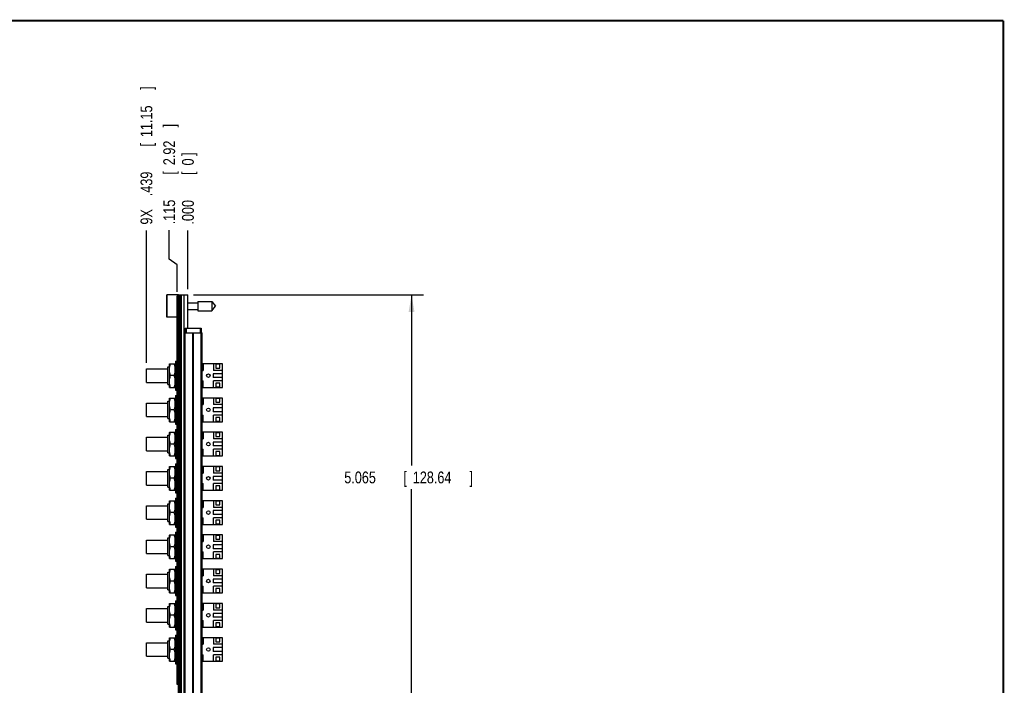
# Model space of a CAD drawing. Header units: inches. Extents: x 0.2 to 16.8, y 0.1 to 10.8.
# Tile 10 of 10: x 6.3 to 16.8, y 3.7 to 10.8. Entities that reach past the tile are written whole.
import ezdxf

# ---------------------------------------------------------------- set-up
doc = ezdxf.new("R2010")
doc.units = ezdxf.units.IN
doc.header["$LTSCALE"] = 0.935
doc.header["$MEASUREMENT"] = 0
doc.layers.get('0').update_dxf_attribs({"linetype": 'CONTINUOUS'})
doc.layers.add('DIMENSIONS', color=7, linetype='CONTINUOUS')
doc.styles.get("Standard").update_dxf_attribs({"font": 'txt', "width": 0.8})
doc.dimstyles.new('DIMSTYLE_1', dxfattribs={"dimtxt": 0.125, "dimasz": 0.18, "dimexe": 0.18, "dimexo": 0.0625, "dimgap": 0.09, "dimtad": 0, "dimtih": 1, "dimtoh": 1, "dimdec": 3, "dimzin": 4, "dimdsep": 46, "dimtxsty": 'STANDARD', "dimblk": '_FILLED', "dimblk1": '_FILLED', "dimblk2": '_FILLED', "dimcen": 0.09, "dimadec": 0, "dimazin": 0, "dimtp": 0.005, "dimtm": 0.005, "dimtfac": 1, "dimtdec": 3, "dimtofl": 0, "dimtmove": 0, "dimatfit": 3, "dimldrblk": '_FILLED', "dimfxl": 1, "dimtolj": 1, "dimtzin": 4, "dimarcsym": 0})
doc.dimstyles.new('DIMSTYLE_2', dxfattribs={"dimtxt": 0.125, "dimasz": 0.18, "dimexe": 0.18, "dimexo": 0.0625, "dimgap": 0.09, "dimtad": 0, "dimtih": 1, "dimtoh": 1, "dimdec": 3, "dimzin": 4, "dimdsep": 46, "dimtxsty": 'STANDARD', "dimblk": '_FILLED', "dimblk1": '_FILLED', "dimblk2": '_FILLED', "dimcen": 0.09, "dimadec": 0, "dimazin": 0, "dimtp": 0.005, "dimtm": 0.005, "dimtfac": 1, "dimtdec": 3, "dimtofl": 0, "dimtmove": 0, "dimatfit": 3, "dimldrblk": '_FILLED', "dimfxl": 1, "dimtolj": 1, "dimtzin": 4, "dimarcsym": 0})

# ---------------------------------------------------------------- blocks, each defined once
blk = doc.blocks.new('*D16')
at = {"layer": 'DIMENSIONS', "color": 2, "linetype": 'CONTINUOUS'}
blk.add_line((7.683, 7.139), (7.683, 8.539), dxfattribs=at)
at = {"layer": 'DIMENSIONS', "color": 2, "linetype": 'CONTINUOUS', "width": 0.8}
for s, p in [(']', (7.745, 10.027)), ('11.15', (7.745, 9.527)), ('[', (7.745, 9.427)), ('.439', (7.745, 8.902)), ('9X ', (7.745, 8.602))]:
    blk.add_text(s, height=0.125, rotation=90, dxfattribs=at).set_placement(p)
blk = doc.blocks.new('_FILLED')
at = {"color": 0, "linetype": 'BYBLOCK'}
blk.add_solid([(0, 0), (-1, 0.174), (-1, -0.174)], dxfattribs=at)
blk = doc.blocks.new('*D17')
at = {"layer": 'DIMENSIONS', "color": 2, "linetype": 'CONTINUOUS'}
for p, q in [((7.924, 8.236), (7.924, 8.542)), ((8.007, 8.175), (7.924, 8.236)), ((8.007, 7.891), (8.007, 8.175))]:
    blk.add_line(p, q, dxfattribs=at)
at = {"layer": 'DIMENSIONS', "color": 2, "linetype": 'CONTINUOUS', "width": 0.8}
for s, p in [(']', (7.986, 9.63)), ('2.92', (7.986, 9.23)), ('[', (7.986, 9.13)), ('.115', (7.986, 8.605))]:
    blk.add_text(s, height=0.125, rotation=90, dxfattribs=at).set_placement(p)
blk = doc.blocks.new('*D18')
at = {"layer": 'DIMENSIONS', "color": 2, "linetype": 'CONTINUOUS'}
blk.add_line((8.122, 7.921), (8.122, 8.539), dxfattribs=at)
at = {"layer": 'DIMENSIONS', "color": 2, "linetype": 'CONTINUOUS', "width": 0.8}
for s, p in [(']', (8.184, 9.327)), ('0', (8.184, 9.227)), ('[', (8.184, 9.127)), ('.000', (8.184, 8.602))]:
    blk.add_text(s, height=0.125, rotation=90, dxfattribs=at).set_placement(p)
blk = doc.blocks.new('*D19')
at = {"layer": 'DIMENSIONS', "color": 2, "linetype": 'CONTINUOUS'}
for p, q in [((8.179, 7.858), (10.613, 7.858)), ((10.488, 7.858), (10.488, 6.054)), ((10.488, 2.794), (10.488, 5.804)), ((8.084, 2.794), (10.613, 2.794))]:
    blk.add_line(p, q, dxfattribs=at)
at = {"layer": 'DIMENSIONS', "color": 2, "linetype": 'CONTINUOUS', "xscale": 0.18, "yscale": 0.18, "zscale": 0.18}
for p, rotation in [((10.488, 7.858), 90), ((10.488, 2.794), 270)]:
    blk.add_blockref('_FILLED', p, dxfattribs=dict(at, rotation=rotation))
at = {"layer": 'DIMENSIONS', "color": 2, "linetype": 'CONTINUOUS', "width": 0.8}
for s, p in [('5.065', (9.776, 5.866)), ('[', (10.401, 5.866)), ('128.64', (10.501, 5.866)), (']', (11.101, 5.866))]:
    blk.add_text(s, height=0.125, dxfattribs=at).set_placement(p)

msp = doc.modelspace()

# ---------------------------------------------------------------- linework, layer by layer
at = {"color": 7, "linetype": 'CONTINUOUS'}
for p, q in [((7.8968, 7.6217), (7.8968, 7.8587)), ((7.9018, 7.8587), (7.8968, 7.8587)), ((7.9018, 7.6219), (7.9018, 7.8589)), ((8.0218, 7.8589), (7.9018, 7.8589)), ((8.0068, 3.7384), (8.0068, 7.8484)), ((8.0218, 7.8484), (8.0068, 7.8484)), ((8.0218, 7.8284), (8.0068, 7.8284)), ((8.0218, 3.4154), (8.0218, 7.8584)), ((8.0218, 7.8584), (8.1218, 7.8584)), ((8.0338, 7.8584), (8.0338, 3.4154)), ((8.0398, 7.8584), (8.0398, 3.4154)), ((8.0518, 7.8584), (8.0518, 3.4154)), ((8.081, 3.4154), (8.081, 7.8584)), ((8.1168, 7.8584), (8.1168, 7.5084)), ((8.1218, 7.5084), (8.1218, 7.8584)), ((8.1218, 7.7754), (8.2255, 7.7754)), ((8.2255, 7.7896), (8.2255, 7.6912)), ((8.2255, 7.7896), (8.3736, 7.7896)), ((8.3736, 7.7896), (8.3736, 7.6912)), ((8.3736, 7.7896), (8.4149, 7.7404)), ((8.3736, 7.6912), (8.4149, 7.7404)), ((8.0068, 7.6217), (7.8968, 7.6217)), ((8.1218, 7.7053), (8.2255, 7.7053)), ((8.2255, 7.6912), (8.3736, 7.6912)), ((8.0918, 7.5084), (8.0918, 7.4584)), ((8.0918, 7.5084), (8.2618, 7.5084)), ((8.1018, 7.5084), (8.1018, 7.4584)), ((8.1218, 7.5239), (8.1168, 7.5239)), ((8.2518, 7.5084), (8.2518, 7.4584)), ((8.2618, 7.5084), (8.2618, 7.4584)), ((8.0828, 3.4584), (8.0828, 7.4584)), ((8.0828, 7.4584), (8.2708, 7.4584)), ((8.0918, 3.4584), (8.0918, 7.4584)), ((8.1737, 3.4584), (8.1737, 7.4584)), ((8.1799, 3.4584), (8.1799, 7.4584)), ((8.2619, 3.4584), (8.2619, 7.4584)), ((8.2708, 3.4584), (8.2708, 7.4584)), ((7.9078, 6.9121), (7.9078, 7.0981)), ((7.9078, 7.0981), (7.9258, 7.0981)), ((7.9264, 7.1301), (7.9258, 7.1291)), ((7.9258, 6.8811), (7.9258, 7.1291)), ((7.9264, 7.1301), (7.9882, 7.1301)), ((7.9888, 7.1291), (7.9882, 7.1301)), ((7.9888, 7.1581), (7.9888, 6.8521)), ((7.9888, 7.1581), (8.0068, 7.1581)), ((8.4878, 7.1301), (8.2708, 7.1301)), ((8.2828, 7.1301), (8.2828, 7.0601)), ((8.3928, 7.1301), (8.3928, 7.0601)), ((8.4178, 7.1251), (8.4178, 7.0851)), ((8.4578, 7.1251), (8.4178, 7.1251)), ((8.4178, 7.0851), (8.4578, 7.0851)), ((8.4578, 7.0851), (8.4578, 7.1251)), ((8.4878, 6.8801), (8.4878, 7.1301)), ((7.6828, 6.9336), (7.6828, 7.0766)), ((7.6828, 7.0766), (7.9078, 7.0766)), ((7.9771, 7.0051), (7.9375, 7.0051)), ((8.2708, 7.0601), (8.2828, 7.0601)), ((8.3878, 7.0251), (8.3878, 6.9851)), ((8.4878, 7.0251), (8.3878, 7.0251)), ((8.4878, 6.9851), (8.3878, 6.9851)), ((8.4878, 7.0601), (8.3928, 7.0601)), ((7.6828, 6.9336), (7.9078, 6.9336)), ((7.9078, 6.9121), (7.9258, 6.9121)), ((7.9264, 6.8801), (7.9258, 6.8811)), ((7.9264, 6.8801), (7.9882, 6.8801)), ((7.9888, 6.8811), (7.9882, 6.8801)), ((8.2708, 6.9501), (8.2828, 6.9501)), ((8.2708, 6.8801), (8.4878, 6.8801)), ((8.2828, 6.8801), (8.2828, 6.9501)), ((8.3928, 6.8801), (8.3928, 6.9501)), ((8.4878, 6.9501), (8.3928, 6.9501)), ((8.4178, 6.9251), (8.4178, 6.8851)), ((8.4578, 6.9251), (8.4178, 6.9251)), ((8.4178, 6.8851), (8.4578, 6.8851)), ((8.4578, 6.8851), (8.4578, 6.9251)), ((7.9888, 6.8521), (8.0068, 6.8521)), ((7.9888, 6.7961), (7.9888, 6.4901)), ((7.9888, 6.7961), (8.0068, 6.7961)), ((7.6828, 6.5716), (7.6828, 6.7146)), ((7.6828, 6.7146), (7.9078, 6.7146)), ((7.9078, 6.5501), (7.9078, 6.7361)), ((7.9078, 6.7361), (7.9258, 6.7361)), ((7.9264, 6.7681), (7.9258, 6.7671)), ((7.9258, 6.5191), (7.9258, 6.7671)), ((7.9264, 6.7681), (7.9882, 6.7681)), ((7.9888, 6.7671), (7.9882, 6.7681)), ((8.4878, 6.7681), (8.2708, 6.7681)), ((8.2708, 6.6981), (8.2828, 6.6981)), ((8.2828, 6.7681), (8.2828, 6.6981)), ((8.3928, 6.7681), (8.3928, 6.6981)), ((8.4878, 6.6981), (8.3928, 6.6981)), ((8.4178, 6.7631), (8.4178, 6.7231)), ((8.4578, 6.7631), (8.4178, 6.7631)), ((8.4178, 6.7231), (8.4578, 6.7231)), ((8.4578, 6.7231), (8.4578, 6.7631)), ((8.4878, 6.5181), (8.4878, 6.7681)), ((7.6828, 6.5716), (7.9078, 6.5716)), ((7.9771, 6.6431), (7.9375, 6.6431)), ((8.2708, 6.5881), (8.2828, 6.5881)), ((8.2828, 6.5181), (8.2828, 6.5881)), ((8.3878, 6.6631), (8.3878, 6.6231)), ((8.4878, 6.6631), (8.3878, 6.6631)), ((8.4878, 6.6231), (8.3878, 6.6231)), ((8.3928, 6.5181), (8.3928, 6.5881)), ((8.4878, 6.5881), (8.3928, 6.5881)), ((7.9078, 6.5501), (7.9258, 6.5501)), ((7.9264, 6.5181), (7.9258, 6.5191)), ((7.9264, 6.5181), (7.9882, 6.5181)), ((7.9888, 6.5191), (7.9882, 6.5181)), ((7.9888, 6.4901), (8.0068, 6.4901)), ((8.2708, 6.5181), (8.4878, 6.5181)), ((8.4178, 6.5631), (8.4178, 6.5231)), ((8.4578, 6.5631), (8.4178, 6.5631)), ((8.4178, 6.5231), (8.4578, 6.5231)), ((8.4578, 6.5231), (8.4578, 6.5631)), ((7.9078, 6.1881), (7.9078, 6.3741)), ((7.9078, 6.3741), (7.9258, 6.3741)), ((7.9264, 6.4061), (7.9258, 6.4051)), ((7.9258, 6.1571), (7.9258, 6.4051)), ((7.9264, 6.4061), (7.9882, 6.4061)), ((7.9888, 6.4051), (7.9882, 6.4061)), ((7.9888, 6.4341), (7.9888, 6.1281)), ((7.9888, 6.4341), (8.0068, 6.4341)), ((8.4878, 6.4061), (8.2708, 6.4061)), ((8.2828, 6.4061), (8.2828, 6.3361)), ((8.3928, 6.4061), (8.3928, 6.3361)), ((8.4178, 6.4011), (8.4178, 6.3611)), ((8.4578, 6.4011), (8.4178, 6.4011)), ((8.4178, 6.3611), (8.4578, 6.3611)), ((8.4578, 6.3611), (8.4578, 6.4011)), ((8.4878, 6.1561), (8.4878, 6.4061)), ((7.6828, 6.2096), (7.6828, 6.3526)), ((7.6828, 6.3526), (7.9078, 6.3526)), ((7.9771, 6.2811), (7.9375, 6.2811)), ((8.2708, 6.3361), (8.2828, 6.3361)), ((8.3878, 6.3011), (8.3878, 6.2611)), ((8.4878, 6.3011), (8.3878, 6.3011)), ((8.4878, 6.2611), (8.3878, 6.2611)), ((8.4878, 6.3361), (8.3928, 6.3361)), ((7.6828, 6.2096), (7.9078, 6.2096)), ((7.9078, 6.1881), (7.9258, 6.1881)), ((7.9264, 6.1561), (7.9258, 6.1571)), ((7.9264, 6.1561), (7.9882, 6.1561)), ((7.9888, 6.1571), (7.9882, 6.1561)), ((8.2708, 6.2261), (8.2828, 6.2261)), ((8.2708, 6.1561), (8.4878, 6.1561)), ((8.2828, 6.1561), (8.2828, 6.2261)), ((8.3928, 6.1561), (8.3928, 6.2261)), ((8.4878, 6.2261), (8.3928, 6.2261)), ((8.4178, 6.2011), (8.4178, 6.1611)), ((8.4578, 6.2011), (8.4178, 6.2011)), ((8.4178, 6.1611), (8.4578, 6.1611)), ((8.4578, 6.1611), (8.4578, 6.2011)), ((7.9264, 6.0441), (7.9258, 6.0431)), ((7.9258, 5.7951), (7.9258, 6.0431)), ((7.9264, 6.0441), (7.9882, 6.0441)), ((7.9888, 6.0431), (7.9882, 6.0441)), ((7.9888, 6.1281), (8.0068, 6.1281)), ((7.9888, 6.0721), (7.9888, 5.7661)), ((7.9888, 6.0721), (8.0068, 6.0721)), ((8.4878, 6.0441), (8.2708, 6.0441)), ((8.2828, 6.0441), (8.2828, 5.9741)), ((8.3928, 6.0441), (8.3928, 5.9741)), ((8.4878, 5.7941), (8.4878, 6.0441)), ((7.6828, 5.8476), (7.6828, 5.9906)), ((7.6828, 5.9906), (7.9078, 5.9906)), ((7.9078, 5.8261), (7.9078, 6.0121)), ((7.9078, 6.0121), (7.9258, 6.0121)), ((8.2708, 5.9741), (8.2828, 5.9741)), ((8.3878, 5.9391), (8.3878, 5.8991)), ((8.4878, 5.9391), (8.3878, 5.9391)), ((8.4878, 5.9741), (8.3928, 5.9741)), ((8.4178, 6.0391), (8.4178, 5.9991)), ((8.4578, 6.0391), (8.4178, 6.0391)), ((8.4178, 5.9991), (8.4578, 5.9991)), ((8.4578, 5.9991), (8.4578, 6.0391)), ((7.6828, 5.8476), (7.9078, 5.8476)), ((7.9771, 5.9191), (7.9375, 5.9191)), ((8.2708, 5.8641), (8.2828, 5.8641)), ((8.2828, 5.7941), (8.2828, 5.8641)), ((8.4878, 5.8991), (8.3878, 5.8991)), ((8.3928, 5.7941), (8.3928, 5.8641)), ((8.4878, 5.8641), (8.3928, 5.8641)), ((8.4178, 5.8391), (8.4178, 5.7991)), ((8.4578, 5.8391), (8.4178, 5.8391)), ((8.4578, 5.7991), (8.4578, 5.8391)), ((7.9078, 5.8261), (7.9258, 5.8261)), ((7.9264, 5.7941), (7.9258, 5.7951)), ((7.9264, 5.7941), (7.9882, 5.7941)), ((7.9888, 5.7951), (7.9882, 5.7941)), ((7.9888, 5.7661), (8.0068, 5.7661)), ((8.2708, 5.7941), (8.4878, 5.7941)), ((8.4178, 5.7991), (8.4578, 5.7991)), ((7.6828, 5.4856), (7.6828, 5.6286)), ((7.6828, 5.6286), (7.9078, 5.6286)), ((7.9078, 5.4641), (7.9078, 5.6501)), ((7.9078, 5.6501), (7.9258, 5.6501)), ((7.9264, 5.6821), (7.9258, 5.6811)), ((7.9258, 5.4331), (7.9258, 5.6811)), ((7.9264, 5.6821), (7.9882, 5.6821)), ((7.9888, 5.6811), (7.9882, 5.6821)), ((7.9888, 5.7101), (7.9888, 5.4041)), ((7.9888, 5.7101), (8.0068, 5.7101)), ((8.4878, 5.6821), (8.2708, 5.6821)), ((8.2828, 5.6821), (8.2828, 5.6121)), ((8.3928, 5.6821), (8.3928, 5.6121)), ((8.4178, 5.6771), (8.4178, 5.6371)), ((8.4578, 5.6771), (8.4178, 5.6771)), ((8.4178, 5.6371), (8.4578, 5.6371)), ((8.4578, 5.6371), (8.4578, 5.6771)), ((8.4878, 5.4321), (8.4878, 5.6821)), ((7.9771, 5.5571), (7.9375, 5.5571)), ((8.2708, 5.6121), (8.2828, 5.6121)), ((8.3878, 5.5771), (8.3878, 5.5371)), ((8.4878, 5.5771), (8.3878, 5.5771)), ((8.4878, 5.5371), (8.3878, 5.5371)), ((8.4878, 5.6121), (8.3928, 5.6121)), ((7.6828, 5.4856), (7.9078, 5.4856)), ((7.9078, 5.4641), (7.9258, 5.4641)), ((7.9264, 5.4321), (7.9258, 5.4331)), ((7.9264, 5.4321), (7.9882, 5.4321)), ((7.9888, 5.4331), (7.9882, 5.4321)), ((8.2708, 5.5021), (8.2828, 5.5021)), ((8.2708, 5.4321), (8.4878, 5.4321)), ((8.2828, 5.4321), (8.2828, 5.5021)), ((8.3928, 5.4321), (8.3928, 5.5021)), ((8.4878, 5.5021), (8.3928, 5.5021)), ((8.4178, 5.4771), (8.4178, 5.4371)), ((8.4578, 5.4771), (8.4178, 5.4771)), ((8.4178, 5.4371), (8.4578, 5.4371)), ((8.4578, 5.4371), (8.4578, 5.4771)), ((7.9264, 5.3201), (7.9258, 5.3191)), ((7.9258, 5.0711), (7.9258, 5.3191)), ((7.9264, 5.3201), (7.9882, 5.3201)), ((7.9888, 5.3191), (7.9882, 5.3201)), ((7.9888, 5.4041), (8.0068, 5.4041)), ((7.9888, 5.3481), (7.9888, 5.0421)), ((7.9888, 5.3481), (8.0068, 5.3481)), ((8.4878, 5.3201), (8.2708, 5.3201)), ((8.2828, 5.3201), (8.2828, 5.2501)), ((8.3928, 5.3201), (8.3928, 5.2501)), ((8.4178, 5.3151), (8.4178, 5.2751)), ((8.4578, 5.3151), (8.4178, 5.3151)), ((8.4578, 5.2751), (8.4578, 5.3151)), ((8.4878, 5.0701), (8.4878, 5.3201)), ((7.6828, 5.1236), (7.6828, 5.2666)), ((7.6828, 5.2666), (7.9078, 5.2666)), ((7.9078, 5.1021), (7.9078, 5.2881)), ((7.9078, 5.2881), (7.9258, 5.2881)), ((8.2708, 5.2501), (8.2828, 5.2501)), ((8.3878, 5.2151), (8.3878, 5.1751)), ((8.4878, 5.2151), (8.3878, 5.2151)), ((8.4878, 5.2501), (8.3928, 5.2501)), ((8.4178, 5.2751), (8.4578, 5.2751)), ((7.6828, 5.1236), (7.9078, 5.1236)), ((7.9771, 5.1951), (7.9375, 5.1951)), ((8.2708, 5.1401), (8.2828, 5.1401)), ((8.2828, 5.0701), (8.2828, 5.1401)), ((8.4878, 5.1751), (8.3878, 5.1751)), ((8.3928, 5.0701), (8.3928, 5.1401)), ((8.4878, 5.1401), (8.3928, 5.1401)), ((8.4178, 5.1151), (8.4178, 5.0751)), ((8.4578, 5.1151), (8.4178, 5.1151)), ((8.4578, 5.0751), (8.4578, 5.1151)), ((7.9078, 5.1021), (7.9258, 5.1021)), ((7.9264, 5.0701), (7.9258, 5.0711)), ((7.9264, 5.0701), (7.9882, 5.0701)), ((7.9888, 5.0711), (7.9882, 5.0701)), ((7.9888, 5.0421), (8.0068, 5.0421)), ((8.2708, 5.0701), (8.4878, 5.0701)), ((8.4178, 5.0751), (8.4578, 5.0751)), ((7.6828, 4.7616), (7.6828, 4.9046)), ((7.6828, 4.9046), (7.9078, 4.9046)), ((7.9078, 4.7401), (7.9078, 4.9261)), ((7.9078, 4.9261), (7.9258, 4.9261)), ((7.9264, 4.9581), (7.9258, 4.9571)), ((7.9258, 4.7091), (7.9258, 4.9571)), ((7.9264, 4.9581), (7.9882, 4.9581)), ((7.9888, 4.9571), (7.9882, 4.9581)), ((7.9888, 4.9861), (7.9888, 4.6801)), ((7.9888, 4.9861), (8.0068, 4.9861)), ((8.4878, 4.9581), (8.2708, 4.9581)), ((8.2828, 4.9581), (8.2828, 4.8881)), ((8.3928, 4.9581), (8.3928, 4.8881)), ((8.4178, 4.9531), (8.4178, 4.9131)), ((8.4578, 4.9531), (8.4178, 4.9531)), ((8.4178, 4.9131), (8.4578, 4.9131)), ((8.4578, 4.9131), (8.4578, 4.9531)), ((8.4878, 4.7081), (8.4878, 4.9581)), ((7.9771, 4.8331), (7.9375, 4.8331)), ((8.2708, 4.8881), (8.2828, 4.8881)), ((8.3878, 4.8531), (8.3878, 4.8131)), ((8.4878, 4.8531), (8.3878, 4.8531)), ((8.4878, 4.8131), (8.3878, 4.8131)), ((8.4878, 4.8881), (8.3928, 4.8881)), ((7.6828, 4.7616), (7.9078, 4.7616)), ((7.9078, 4.7401), (7.9258, 4.7401)), ((7.9264, 4.7081), (7.9258, 4.7091)), ((7.9264, 4.7081), (7.9882, 4.7081)), ((7.9888, 4.7091), (7.9882, 4.7081)), ((8.2708, 4.7781), (8.2828, 4.7781)), ((8.2708, 4.7081), (8.4878, 4.7081)), ((8.2828, 4.7081), (8.2828, 4.7781)), ((8.3928, 4.7081), (8.3928, 4.7781)), ((8.4878, 4.7781), (8.3928, 4.7781)), ((8.4178, 4.7531), (8.4178, 4.7131)), ((8.4578, 4.7531), (8.4178, 4.7531)), ((8.4178, 4.7131), (8.4578, 4.7131)), ((8.4578, 4.7131), (8.4578, 4.7531)), ((7.9264, 4.5961), (7.9258, 4.5951)), ((7.9258, 4.3471), (7.9258, 4.5951)), ((7.9264, 4.5961), (7.9882, 4.5961)), ((7.9888, 4.5951), (7.9882, 4.5961)), ((7.9888, 4.6801), (8.0068, 4.6801)), ((7.9888, 4.6241), (7.9888, 4.3181)), ((7.9888, 4.6241), (8.0068, 4.6241)), ((8.4878, 4.5961), (8.2708, 4.5961)), ((8.2828, 4.5961), (8.2828, 4.5261)), ((8.3928, 4.5961), (8.3928, 4.5261)), ((8.4178, 4.5911), (8.4178, 4.5511)), ((8.4578, 4.5911), (8.4178, 4.5911)), ((8.4578, 4.5511), (8.4578, 4.5911)), ((8.4878, 4.3461), (8.4878, 4.5961)), ((7.6828, 4.3996), (7.6828, 4.5426)), ((7.6828, 4.5426), (7.9078, 4.5426)), ((7.9078, 4.3781), (7.9078, 4.5641)), ((7.9078, 4.5641), (7.9258, 4.5641)), ((8.2708, 4.5261), (8.2828, 4.5261)), ((8.3878, 4.4911), (8.3878, 4.4511)), ((8.4878, 4.4911), (8.3878, 4.4911)), ((8.4878, 4.5261), (8.3928, 4.5261)), ((8.4178, 4.5511), (8.4578, 4.5511)), ((7.6828, 4.3996), (7.9078, 4.3996)), ((7.9078, 4.3781), (7.9258, 4.3781)), ((7.9771, 4.4711), (7.9375, 4.4711)), ((8.2708, 4.4161), (8.2828, 4.4161)), ((8.2828, 4.3461), (8.2828, 4.4161)), ((8.4878, 4.4511), (8.3878, 4.4511)), ((8.3928, 4.3461), (8.3928, 4.4161)), ((8.4878, 4.4161), (8.3928, 4.4161)), ((8.4178, 4.3911), (8.4178, 4.3511)), ((8.4578, 4.3911), (8.4178, 4.3911)), ((8.4578, 4.3511), (8.4578, 4.3911)), ((7.9264, 4.3461), (7.9258, 4.3471)), ((7.9264, 4.3461), (7.9882, 4.3461)), ((7.9888, 4.3471), (7.9882, 4.3461)), ((7.9888, 4.3181), (8.0068, 4.3181)), ((8.2708, 4.3461), (8.4878, 4.3461)), ((8.4178, 4.3511), (8.4578, 4.3511)), ((7.6828, 4.0376), (7.6828, 4.1806)), ((7.6828, 4.1806), (7.9078, 4.1806)), ((7.9078, 4.0161), (7.9078, 4.2021)), ((7.9078, 4.2021), (7.9258, 4.2021)), ((7.9264, 4.2341), (7.9258, 4.2331)), ((7.9258, 3.9851), (7.9258, 4.2331)), ((7.9264, 4.2341), (7.9882, 4.2341)), ((7.9888, 4.2331), (7.9882, 4.2341)), ((7.9888, 4.2621), (7.9888, 3.9561)), ((7.9888, 4.2621), (8.0068, 4.2621)), ((8.4878, 4.2341), (8.2708, 4.2341)), ((8.2828, 4.2341), (8.2828, 4.1641)), ((8.3928, 4.2341), (8.3928, 4.1641)), ((8.4178, 4.2291), (8.4178, 4.1891)), ((8.4578, 4.2291), (8.4178, 4.2291)), ((8.4178, 4.1891), (8.4578, 4.1891)), ((8.4578, 4.1891), (8.4578, 4.2291)), ((8.4878, 3.9841), (8.4878, 4.2341)), ((7.9771, 4.1091), (7.9375, 4.1091)), ((8.2708, 4.1641), (8.2828, 4.1641)), ((8.3878, 4.1291), (8.3878, 4.0891)), ((8.4878, 4.1291), (8.3878, 4.1291)), ((8.4878, 4.0891), (8.3878, 4.0891)), ((8.4878, 4.1641), (8.3928, 4.1641)), ((7.6828, 4.0376), (7.9078, 4.0376)), ((7.9078, 4.0161), (7.9258, 4.0161)), ((7.9264, 3.9841), (7.9258, 3.9851)), ((7.9264, 3.9841), (7.9882, 3.9841)), ((7.9888, 3.9851), (7.9882, 3.9841)), ((8.2708, 4.0541), (8.2828, 4.0541)), ((8.2708, 3.9841), (8.4878, 3.9841)), ((8.2828, 3.9841), (8.2828, 4.0541)), ((8.3928, 3.9841), (8.3928, 4.0541)), ((8.4878, 4.0541), (8.3928, 4.0541)), ((8.4178, 4.0291), (8.4178, 3.9891)), ((8.4578, 4.0291), (8.4178, 4.0291)), ((8.4178, 3.9891), (8.4578, 3.9891)), ((8.4578, 3.9891), (8.4578, 4.0291)), ((7.9888, 3.9561), (8.0068, 3.9561)), ((8.0218, 3.7584), (8.0068, 3.7584)), ((8.0218, 3.7384), (8.0068, 3.7384))]:
    msp.add_line(p, q, dxfattribs=at)
at = {"color": 7, "linetype": 'CONTINUOUS', "const_width": 0.02}
for points in [[(16.75, 10.7586), (0.25, 10.7586)], [(16.75, 0.2586), (16.75, 10.7586)]]:
    msp.add_lwpolyline(points, dxfattribs=at)
at = {"color": 7, "linetype": 'CONTINUOUS'}
for centre in [(8.3378, 7.0051), (8.3378, 6.6431), (8.3378, 6.2811), (8.3378, 5.9191), (8.3378, 5.5571), (8.3378, 5.1951), (8.3378, 4.8331), (8.3378, 4.4711), (8.3378, 4.1091)]:
    msp.add_circle(centre, 0.019, dxfattribs=at)
for points in [[(7.9375, 7.0051), (7.9362, 7.0092), (7.9336, 7.0174), (7.9305, 7.0298), (7.9282, 7.0423), (7.9267, 7.0549), (7.9262, 7.0676), (7.9267, 7.0802), (7.9282, 7.0928), (7.9305, 7.1053), (7.9336, 7.1177), (7.9362, 7.126), (7.9375, 7.1301)], [(7.9771, 7.0051), (7.9784, 7.0092), (7.981, 7.0174), (7.9841, 7.0298), (7.9864, 7.0423), (7.9879, 7.0549), (7.9884, 7.0676), (7.9879, 7.0802), (7.9864, 7.0928), (7.9841, 7.1053), (7.981, 7.1177), (7.9784, 7.126), (7.9771, 7.1301)], [(7.9375, 6.8801), (7.9362, 6.8842), (7.9336, 6.8924), (7.9305, 6.9048), (7.9282, 6.9173), (7.9267, 6.9299), (7.9262, 6.9426), (7.9267, 6.9552), (7.9282, 6.9678), (7.9305, 6.9803), (7.9336, 6.9927), (7.9362, 7.001), (7.9375, 7.0051)], [(7.9771, 6.8801), (7.9784, 6.8842), (7.981, 6.8924), (7.9841, 6.9048), (7.9864, 6.9173), (7.9879, 6.9299), (7.9884, 6.9426), (7.9879, 6.9552), (7.9864, 6.9678), (7.9841, 6.9803), (7.981, 6.9927), (7.9784, 7.001), (7.9771, 7.0051)], [(7.9375, 6.6431), (7.9362, 6.6472), (7.9336, 6.6554), (7.9305, 6.6678), (7.9282, 6.6803), (7.9267, 6.6929), (7.9262, 6.7056), (7.9267, 6.7182), (7.9282, 6.7308), (7.9305, 6.7433), (7.9336, 6.7557), (7.9362, 6.764), (7.9375, 6.7681)], [(7.9771, 6.6431), (7.9784, 6.6472), (7.981, 6.6554), (7.9841, 6.6678), (7.9864, 6.6803), (7.9879, 6.6929), (7.9884, 6.7056), (7.9879, 6.7182), (7.9864, 6.7308), (7.9841, 6.7433), (7.981, 6.7557), (7.9784, 6.764), (7.9771, 6.7681)], [(7.9375, 6.5181), (7.9362, 6.5222), (7.9336, 6.5304), (7.9305, 6.5428), (7.9282, 6.5553), (7.9267, 6.5679), (7.9262, 6.5806), (7.9267, 6.5932), (7.9282, 6.6058), (7.9305, 6.6183), (7.9336, 6.6307), (7.9362, 6.639), (7.9375, 6.6431)], [(7.9771, 6.5181), (7.9784, 6.5222), (7.981, 6.5304), (7.9841, 6.5428), (7.9864, 6.5553), (7.9879, 6.5679), (7.9884, 6.5806), (7.9879, 6.5932), (7.9864, 6.6058), (7.9841, 6.6183), (7.981, 6.6307), (7.9784, 6.639), (7.9771, 6.6431)], [(7.9375, 6.2811), (7.9362, 6.2852), (7.9336, 6.2934), (7.9305, 6.3058), (7.9282, 6.3183), (7.9267, 6.3309), (7.9262, 6.3436), (7.9267, 6.3562), (7.9282, 6.3688), (7.9305, 6.3813), (7.9336, 6.3937), (7.9362, 6.402), (7.9375, 6.4061)], [(7.9771, 6.2811), (7.9784, 6.2852), (7.981, 6.2934), (7.9841, 6.3058), (7.9864, 6.3183), (7.9879, 6.3309), (7.9884, 6.3436), (7.9879, 6.3562), (7.9864, 6.3688), (7.9841, 6.3813), (7.981, 6.3937), (7.9784, 6.402), (7.9771, 6.4061)], [(7.9375, 6.1561), (7.9362, 6.1602), (7.9336, 6.1684), (7.9305, 6.1808), (7.9282, 6.1933), (7.9267, 6.2059), (7.9262, 6.2186), (7.9267, 6.2312), (7.9282, 6.2438), (7.9305, 6.2563), (7.9336, 6.2687), (7.9362, 6.277), (7.9375, 6.2811)], [(7.9771, 6.1561), (7.9784, 6.1602), (7.981, 6.1684), (7.9841, 6.1808), (7.9864, 6.1933), (7.9879, 6.2059), (7.9884, 6.2186), (7.9879, 6.2312), (7.9864, 6.2438), (7.9841, 6.2563), (7.981, 6.2687), (7.9784, 6.277), (7.9771, 6.2811)], [(7.9375, 5.9191), (7.9362, 5.9232), (7.9336, 5.9314), (7.9305, 5.9438), (7.9282, 5.9563), (7.9267, 5.9689), (7.9262, 5.9816), (7.9267, 5.9942), (7.9282, 6.0068), (7.9305, 6.0193), (7.9336, 6.0317), (7.9362, 6.04), (7.9375, 6.0441)], [(7.9771, 5.9191), (7.9784, 5.9232), (7.981, 5.9314), (7.9841, 5.9438), (7.9864, 5.9563), (7.9879, 5.9689), (7.9884, 5.9816), (7.9879, 5.9942), (7.9864, 6.0068), (7.9841, 6.0193), (7.981, 6.0317), (7.9784, 6.04), (7.9771, 6.0441)], [(7.9375, 5.7941), (7.9362, 5.7982), (7.9336, 5.8064), (7.9305, 5.8188), (7.9282, 5.8313), (7.9267, 5.8439), (7.9262, 5.8566), (7.9267, 5.8692), (7.9282, 5.8818), (7.9305, 5.8943), (7.9336, 5.9067), (7.9362, 5.915), (7.9375, 5.9191)], [(7.9771, 5.7941), (7.9784, 5.7982), (7.981, 5.8064), (7.9841, 5.8188), (7.9864, 5.8313), (7.9879, 5.8439), (7.9884, 5.8566), (7.9879, 5.8692), (7.9864, 5.8818), (7.9841, 5.8943), (7.981, 5.9067), (7.9784, 5.915), (7.9771, 5.9191)], [(7.9375, 5.5571), (7.9362, 5.5612), (7.9336, 5.5694), (7.9305, 5.5818), (7.9282, 5.5943), (7.9267, 5.6069), (7.9262, 5.6196), (7.9267, 5.6322), (7.9282, 5.6448), (7.9305, 5.6573), (7.9336, 5.6697), (7.9362, 5.678), (7.9375, 5.6821)], [(7.9771, 5.5571), (7.9784, 5.5612), (7.981, 5.5694), (7.9841, 5.5818), (7.9864, 5.5943), (7.9879, 5.6069), (7.9884, 5.6196), (7.9879, 5.6322), (7.9864, 5.6448), (7.9841, 5.6573), (7.981, 5.6697), (7.9784, 5.678), (7.9771, 5.6821)], [(7.9375, 5.4321), (7.9362, 5.4362), (7.9336, 5.4444), (7.9305, 5.4568), (7.9282, 5.4693), (7.9267, 5.4819), (7.9262, 5.4946), (7.9267, 5.5072), (7.9282, 5.5198), (7.9305, 5.5323), (7.9336, 5.5447), (7.9362, 5.553), (7.9375, 5.5571)], [(7.9771, 5.4321), (7.9784, 5.4362), (7.981, 5.4444), (7.9841, 5.4568), (7.9864, 5.4693), (7.9879, 5.4819), (7.9884, 5.4946), (7.9879, 5.5072), (7.9864, 5.5198), (7.9841, 5.5323), (7.981, 5.5447), (7.9784, 5.553), (7.9771, 5.5571)], [(7.9375, 5.1951), (7.9362, 5.1992), (7.9336, 5.2074), (7.9305, 5.2198), (7.9282, 5.2323), (7.9267, 5.2449), (7.9262, 5.2576), (7.9267, 5.2702), (7.9282, 5.2828), (7.9305, 5.2953), (7.9336, 5.3077), (7.9362, 5.316), (7.9375, 5.3201)], [(7.9771, 5.1951), (7.9784, 5.1992), (7.981, 5.2074), (7.9841, 5.2198), (7.9864, 5.2323), (7.9879, 5.2449), (7.9884, 5.2576), (7.9879, 5.2702), (7.9864, 5.2828), (7.9841, 5.2953), (7.981, 5.3077), (7.9784, 5.316), (7.9771, 5.3201)], [(7.9375, 5.0701), (7.9362, 5.0742), (7.9336, 5.0824), (7.9305, 5.0948), (7.9282, 5.1073), (7.9267, 5.1199), (7.9262, 5.1326), (7.9267, 5.1452), (7.9282, 5.1578), (7.9305, 5.1703), (7.9336, 5.1827), (7.9362, 5.191), (7.9375, 5.1951)], [(7.9771, 5.0701), (7.9784, 5.0742), (7.981, 5.0824), (7.9841, 5.0948), (7.9864, 5.1073), (7.9879, 5.1199), (7.9884, 5.1326), (7.9879, 5.1452), (7.9864, 5.1578), (7.9841, 5.1703), (7.981, 5.1827), (7.9784, 5.191), (7.9771, 5.1951)], [(7.9375, 4.8331), (7.9362, 4.8372), (7.9336, 4.8454), (7.9305, 4.8578), (7.9282, 4.8703), (7.9267, 4.8829), (7.9262, 4.8956), (7.9267, 4.9082), (7.9282, 4.9208), (7.9305, 4.9333), (7.9336, 4.9457), (7.9362, 4.954), (7.9375, 4.9581)], [(7.9771, 4.8331), (7.9784, 4.8372), (7.981, 4.8454), (7.9841, 4.8578), (7.9864, 4.8703), (7.9879, 4.8829), (7.9884, 4.8956), (7.9879, 4.9082), (7.9864, 4.9208), (7.9841, 4.9333), (7.981, 4.9457), (7.9784, 4.954), (7.9771, 4.9581)], [(7.9375, 4.7081), (7.9362, 4.7122), (7.9336, 4.7204), (7.9305, 4.7328), (7.9282, 4.7453), (7.9267, 4.7579), (7.9262, 4.7706), (7.9267, 4.7832), (7.9282, 4.7958), (7.9305, 4.8083), (7.9336, 4.8207), (7.9362, 4.829), (7.9375, 4.8331)], [(7.9771, 4.7081), (7.9784, 4.7122), (7.981, 4.7204), (7.9841, 4.7328), (7.9864, 4.7453), (7.9879, 4.7579), (7.9884, 4.7706), (7.9879, 4.7832), (7.9864, 4.7958), (7.9841, 4.8083), (7.981, 4.8207), (7.9784, 4.829), (7.9771, 4.8331)], [(7.9375, 4.4711), (7.9362, 4.4752), (7.9336, 4.4834), (7.9305, 4.4958), (7.9282, 4.5083), (7.9267, 4.5209), (7.9262, 4.5336), (7.9267, 4.5462), (7.9282, 4.5588), (7.9305, 4.5713), (7.9336, 4.5837), (7.9362, 4.592), (7.9375, 4.5961)], [(7.9771, 4.4711), (7.9784, 4.4752), (7.981, 4.4834), (7.9841, 4.4958), (7.9864, 4.5083), (7.9879, 4.5209), (7.9884, 4.5336), (7.9879, 4.5462), (7.9864, 4.5588), (7.9841, 4.5713), (7.981, 4.5837), (7.9784, 4.592), (7.9771, 4.5961)], [(7.9375, 4.3461), (7.9362, 4.3502), (7.9336, 4.3584), (7.9305, 4.3708), (7.9282, 4.3833), (7.9267, 4.3959), (7.9262, 4.4086), (7.9267, 4.4212), (7.9282, 4.4338), (7.9305, 4.4463), (7.9336, 4.4587), (7.9362, 4.467), (7.9375, 4.4711)], [(7.9771, 4.3461), (7.9784, 4.3502), (7.981, 4.3584), (7.9841, 4.3708), (7.9864, 4.3833), (7.9879, 4.3959), (7.9884, 4.4086), (7.9879, 4.4212), (7.9864, 4.4338), (7.9841, 4.4463), (7.981, 4.4587), (7.9784, 4.467), (7.9771, 4.4711)], [(7.9375, 4.1091), (7.9362, 4.1132), (7.9336, 4.1214), (7.9305, 4.1338), (7.9282, 4.1463), (7.9267, 4.1589), (7.9262, 4.1716), (7.9267, 4.1842), (7.9282, 4.1968), (7.9305, 4.2093), (7.9336, 4.2217), (7.9362, 4.23), (7.9375, 4.2341)], [(7.9771, 4.1091), (7.9784, 4.1132), (7.981, 4.1214), (7.9841, 4.1338), (7.9864, 4.1463), (7.9879, 4.1589), (7.9884, 4.1716), (7.9879, 4.1842), (7.9864, 4.1968), (7.9841, 4.2093), (7.981, 4.2217), (7.9784, 4.23), (7.9771, 4.2341)], [(7.9375, 3.9841), (7.9362, 3.9882), (7.9336, 3.9964), (7.9305, 4.0088), (7.9282, 4.0213), (7.9267, 4.0339), (7.9262, 4.0466), (7.9267, 4.0592), (7.9282, 4.0718), (7.9305, 4.0843), (7.9336, 4.0967), (7.9362, 4.105), (7.9375, 4.1091)], [(7.9771, 3.9841), (7.9784, 3.9882), (7.981, 3.9964), (7.9841, 4.0088), (7.9864, 4.0213), (7.9879, 4.0339), (7.9884, 4.0466), (7.9879, 4.0592), (7.9864, 4.0718), (7.9841, 4.0843), (7.981, 4.0967), (7.9784, 4.105), (7.9771, 4.1091)]]:
    msp.add_open_spline(points, degree=3, knots=[0, 0, 0, 0, 0.1020259, 0.2021505, 0.3016315, 0.4008697, 0.5, 0.5991303, 0.6983685, 0.7978495, 0.8979741, 1, 1, 1, 1], dxfattribs=at)

# ---------------------------------------------------------------- dimensions: what is measured, and where the dimension line sits
at = {"layer": 'DIMENSIONS', "color": 2, "linetype": 'CONTINUOUS'}
dim = msp.add_ordinate_dim(feature_location=(7.6828, 7.1391), offset=(0, 1.3999), dtype=1, origin=(8.1218, 7.8584), text='9X <>', dimstyle='DIMSTYLE_1', dxfattribs=at)
dim.commit()
dim.dimension.update_dxf_attribs({"geometry": '*D16', "text_midpoint": (7.6828, 9.364)})
for feature_location, offset, dtype, picture, middle in [((8.0068058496, 7.8908788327), (-0.0832619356, 0.6513338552), 0, '*D17', (7.923543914, 9.1672126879)), ((8.1218058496, 7.9208788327), (0, 0.6181376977), 1, '*D18', (8.1218058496, 9.0140165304))]:
    dim = msp.add_ordinate_dim(feature_location=feature_location, offset=offset, dtype=dtype, origin=(8.1218058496, 7.8583788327), dimstyle='DIMSTYLE_1', dxfattribs=at)
    dim.commit()
    dim.dimension.update_dxf_attribs({"geometry": picture, "text_midpoint": middle})
dim = msp.add_linear_dim(base=(10.4883, 2.7937), p1=(8.1793, 7.8584), p2=(8.0843, 2.7937), angle=270, dimstyle='DIMSTYLE_2', dxfattribs=at)
dim.commit()
dim.dimension.update_dxf_attribs({"geometry": '*D19', "text_midpoint": (10.4883, 5.9287), "dimtype": 160})

doc.saveas('drawing.dxf')
